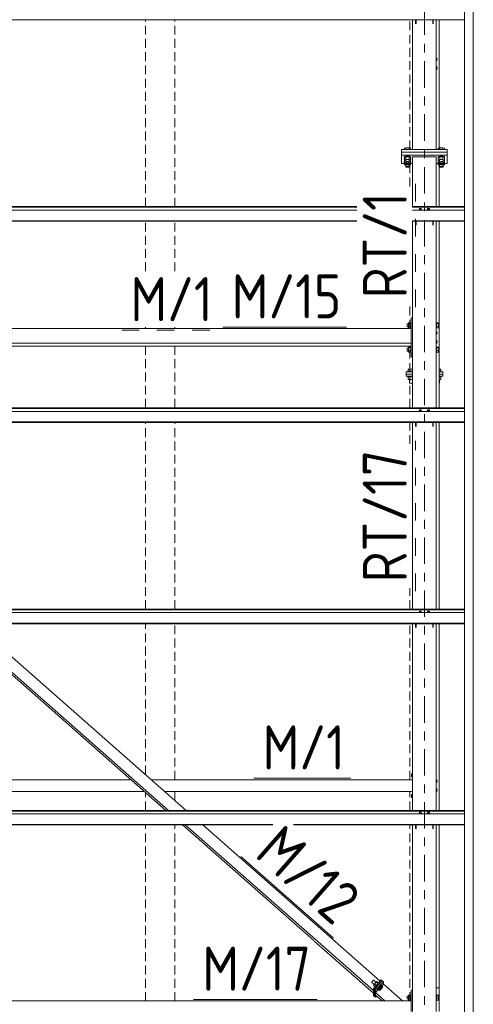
# Model space of a CAD drawing. Header units: millimetres. Extents: x -76 to 1111, y -178 to 661.
# Tile 85 of 91: x 619 to 650, y 452 to 519. Entities that reach past the tile are written whole.
import ezdxf

# ---------------------------------------------------------------- set-up
doc = ezdxf.new("R2010")
doc.units = ezdxf.units.MM
doc.header["$LTSCALE"] = 0.6
for name, pattern in [('VERDECKT2', [1.5, 1, -0.5]), ('XKITLINE00', [0]), ('XKITLINE02', [4, 2, -2]), ('XKITLINE03', [6, 3, -1, 1, -1])]:
    doc.linetypes.add(name, pattern=pattern)
for name, color, linetype, lineweight in [('Bolt', 7, 'Continuous', 0), ('Part', 2, 'Continuous', 0), ('PartMark', 3, 'Continuous', 0), ('S-GRID', 1, 'Continuous', 0)]:
    doc.layers.add(name, color=color, linetype=linetype, lineweight=lineweight)
doc.styles.add('ISOCPEUR', font='ISOCPEUR.TTF')

msp = doc.modelspace()

# ---------------------------------------------------------------- linework, layer by layer
at = {"layer": 'Bolt', "color": 3, "linetype": 'XKITLINE00', "lineweight": 0}
for p, q in [((647.268, 516.53), (647.263, 516.53)), ((647.323, 516.435), (647.268, 516.53)), ((647.263, 516.34), (647.268, 516.34)), ((647.268, 515.93), (647.263, 515.93)), ((647.268, 516.34), (647.323, 516.435)), ((647.323, 515.835), (647.268, 515.93)), ((647.263, 515.74), (647.268, 515.74)), ((647.268, 515.74), (647.323, 515.835)), ((645.123, 509.827), (645.093, 509.804)), ((645.209, 510.419), (645.105, 510.381)), ((645.105, 510.31), (645.105, 510.381)), ((645.203, 509.844), (645.123, 509.827)), ((645.313, 509.85), (645.203, 509.844)), ((645.209, 510.31), (645.209, 510.419)), ((645.417, 510.419), (645.209, 510.419)), ((645.423, 509.844), (645.313, 509.85)), ((645.417, 510.31), (645.417, 510.419)), ((645.521, 510.381), (645.417, 510.419)), ((645.504, 509.827), (645.423, 509.844)), ((645.533, 509.804), (645.504, 509.827)), ((645.521, 510.31), (645.521, 510.381)), ((647.423, 509.827), (647.393, 509.804)), ((647.509, 510.419), (647.405, 510.381)), ((647.405, 510.31), (647.405, 510.381)), ((647.503, 509.844), (647.423, 509.827)), ((647.613, 509.85), (647.503, 509.844)), ((647.509, 510.31), (647.509, 510.419)), ((647.717, 510.419), (647.509, 510.419)), ((647.723, 509.844), (647.613, 509.85)), ((647.717, 510.31), (647.717, 510.419)), ((647.821, 510.381), (647.717, 510.419)), ((647.804, 509.827), (647.723, 509.844)), ((647.833, 509.804), (647.804, 509.827)), ((647.821, 510.31), (647.821, 510.381)), ((645.093, 509.765), (645.093, 509.804)), ((645.093, 509.765), (645.123, 509.788)), ((645.105, 509.756), (645.093, 509.765)), ((645.093, 509.638), (645.105, 509.647)), ((645.093, 509.599), (645.093, 509.638)), ((645.093, 509.599), (645.105, 509.608)), ((645.105, 509.589), (645.093, 509.599)), ((645.093, 509.471), (645.105, 509.481)), ((645.093, 509.432), (645.093, 509.471)), ((645.093, 509.432), (645.105, 509.442)), ((645.105, 509.423), (645.093, 509.432)), ((645.209, 509.802), (645.105, 509.765)), ((645.105, 509.765), (645.105, 509.247)), ((645.105, 509.579), (645.209, 509.617)), ((645.105, 509.579), (645.193, 509.548)), ((645.105, 509.413), (645.2, 509.447)), ((645.105, 509.413), (645.193, 509.381)), ((645.105, 509.247), (645.2, 509.281)), ((645.105, 509.247), (645.193, 509.215)), ((645.123, 509.788), (645.203, 509.805)), ((645.193, 509.452), (645.193, 509.579)), ((645.193, 509.452), (645.209, 509.464)), ((645.209, 509.439), (645.193, 509.452)), ((645.193, 509.286), (645.193, 509.413)), ((645.193, 509.286), (645.209, 509.298)), ((645.209, 509.273), (645.193, 509.286)), ((645.193, 509.119), (645.193, 509.247)), ((645.203, 509.805), (645.313, 509.811)), ((645.209, 509.617), (645.209, 509.802)), ((645.417, 509.802), (645.209, 509.802)), ((645.209, 509.617), (645.417, 509.617)), ((645.209, 509.464), (645.253, 509.474)), ((645.253, 509.43), (645.209, 509.439)), ((645.209, 509.298), (645.253, 509.307)), ((645.253, 509.264), (645.209, 509.273)), ((645.253, 509.474), (645.313, 509.477)), ((645.313, 509.427), (645.253, 509.43)), ((645.253, 509.307), (645.313, 509.311)), ((645.313, 509.261), (645.253, 509.264)), ((645.253, 509.141), (645.313, 509.144)), ((645.313, 509.811), (645.423, 509.805)), ((645.313, 509.477), (645.373, 509.474)), ((645.373, 509.43), (645.313, 509.427)), ((645.313, 509.311), (645.373, 509.307)), ((645.373, 509.264), (645.313, 509.261)), ((645.313, 509.144), (645.373, 509.141)), ((645.373, 509.474), (645.417, 509.464)), ((645.417, 509.439), (645.373, 509.43)), ((645.373, 509.307), (645.417, 509.298)), ((645.417, 509.273), (645.373, 509.264)), ((645.417, 509.617), (645.417, 509.802)), ((645.521, 509.765), (645.417, 509.802)), ((645.521, 509.579), (645.417, 509.617)), ((645.417, 509.464), (645.433, 509.452)), ((645.433, 509.452), (645.417, 509.439)), ((645.417, 509.298), (645.433, 509.286)), ((645.433, 509.286), (645.417, 509.273)), ((645.423, 509.805), (645.504, 509.788)), ((645.521, 509.413), (645.427, 509.447)), ((645.521, 509.247), (645.427, 509.281)), ((645.433, 509.452), (645.433, 509.579)), ((645.433, 509.548), (645.521, 509.579)), ((645.433, 509.286), (645.433, 509.413)), ((645.433, 509.381), (645.521, 509.413)), ((645.433, 509.119), (645.433, 509.247)), ((645.433, 509.215), (645.521, 509.247)), ((645.504, 509.788), (645.533, 509.765)), ((645.533, 509.765), (645.521, 509.756)), ((645.521, 509.579), (645.521, 509.765)), ((645.521, 509.647), (645.533, 509.638)), ((645.521, 509.608), (645.533, 509.599)), ((645.533, 509.599), (645.521, 509.589)), ((645.521, 509.579), (645.521, 509.247)), ((645.521, 509.481), (645.533, 509.471)), ((645.521, 509.442), (645.533, 509.432)), ((645.533, 509.432), (645.521, 509.423)), ((645.533, 509.765), (645.533, 509.804)), ((645.533, 509.599), (645.533, 509.638)), ((645.533, 509.432), (645.533, 509.471)), ((647.393, 509.765), (647.393, 509.804)), ((647.393, 509.765), (647.423, 509.788)), ((647.405, 509.756), (647.393, 509.765)), ((647.393, 509.638), (647.405, 509.647)), ((647.393, 509.599), (647.393, 509.638)), ((647.393, 509.599), (647.405, 509.608)), ((647.405, 509.589), (647.393, 509.599)), ((647.393, 509.471), (647.405, 509.481)), ((647.393, 509.432), (647.393, 509.471)), ((647.393, 509.432), (647.405, 509.442)), ((647.405, 509.423), (647.393, 509.432)), ((647.509, 509.802), (647.405, 509.765)), ((647.405, 509.579), (647.405, 509.765)), ((647.405, 509.579), (647.509, 509.617)), ((647.405, 509.579), (647.493, 509.548)), ((647.405, 509.579), (647.405, 509.247)), ((647.405, 509.413), (647.5, 509.447)), ((647.405, 509.413), (647.493, 509.381)), ((647.405, 509.247), (647.5, 509.281)), ((647.405, 509.247), (647.493, 509.215)), ((647.423, 509.788), (647.503, 509.805)), ((647.493, 509.452), (647.493, 509.579)), ((647.493, 509.452), (647.509, 509.464)), ((647.509, 509.439), (647.493, 509.452)), ((647.493, 509.286), (647.493, 509.413)), ((647.493, 509.286), (647.509, 509.298)), ((647.509, 509.273), (647.493, 509.286)), ((647.493, 509.119), (647.493, 509.247)), ((647.503, 509.805), (647.613, 509.811)), ((647.509, 509.617), (647.509, 509.802)), ((647.717, 509.802), (647.509, 509.802)), ((647.509, 509.617), (647.717, 509.617)), ((647.509, 509.464), (647.553, 509.474)), ((647.553, 509.43), (647.509, 509.439)), ((647.509, 509.298), (647.553, 509.307)), ((647.553, 509.264), (647.509, 509.273)), ((647.553, 509.474), (647.613, 509.477)), ((647.613, 509.427), (647.553, 509.43)), ((647.553, 509.307), (647.613, 509.311)), ((647.613, 509.261), (647.553, 509.264)), ((647.553, 509.141), (647.613, 509.144)), ((647.613, 509.811), (647.723, 509.805)), ((647.613, 509.477), (647.673, 509.474)), ((647.673, 509.43), (647.613, 509.427)), ((647.613, 509.311), (647.673, 509.307)), ((647.673, 509.264), (647.613, 509.261)), ((647.613, 509.144), (647.673, 509.141)), ((647.673, 509.474), (647.717, 509.464)), ((647.717, 509.439), (647.673, 509.43)), ((647.673, 509.307), (647.717, 509.298)), ((647.717, 509.273), (647.673, 509.264)), ((647.717, 509.617), (647.717, 509.802)), ((647.821, 509.765), (647.717, 509.802)), ((647.821, 509.579), (647.717, 509.617)), ((647.717, 509.464), (647.733, 509.452)), ((647.733, 509.452), (647.717, 509.439)), ((647.717, 509.298), (647.733, 509.286)), ((647.733, 509.286), (647.717, 509.273)), ((647.723, 509.805), (647.804, 509.788)), ((647.821, 509.413), (647.727, 509.447)), ((647.821, 509.247), (647.727, 509.281)), ((647.733, 509.452), (647.733, 509.579)), ((647.733, 509.548), (647.821, 509.579)), ((647.733, 509.286), (647.733, 509.413)), ((647.733, 509.381), (647.821, 509.413)), ((647.733, 509.119), (647.733, 509.247)), ((647.733, 509.215), (647.821, 509.247)), ((647.804, 509.788), (647.833, 509.765)), ((647.833, 509.765), (647.821, 509.756)), ((647.821, 509.579), (647.821, 509.765)), ((647.821, 509.647), (647.833, 509.638)), ((647.821, 509.608), (647.833, 509.599)), ((647.833, 509.599), (647.821, 509.589)), ((647.821, 509.413), (647.821, 509.579)), ((647.821, 509.481), (647.833, 509.471)), ((647.821, 509.442), (647.833, 509.432)), ((647.833, 509.432), (647.821, 509.423)), ((647.821, 509.247), (647.821, 509.413)), ((647.833, 509.765), (647.833, 509.804)), ((647.833, 509.599), (647.833, 509.638)), ((647.833, 509.432), (647.833, 509.471)), ((645.193, 509.119), (645.209, 509.132)), ((645.209, 509.107), (645.193, 509.119)), ((645.209, 509.132), (645.253, 509.141)), ((645.253, 509.098), (645.209, 509.107)), ((645.313, 509.094), (645.253, 509.098)), ((645.373, 509.098), (645.313, 509.094)), ((645.373, 509.141), (645.417, 509.132)), ((645.417, 509.107), (645.373, 509.098)), ((645.417, 509.132), (645.433, 509.119)), ((645.433, 509.119), (645.417, 509.107)), ((647.493, 509.119), (647.509, 509.132)), ((647.509, 509.107), (647.493, 509.119)), ((647.509, 509.132), (647.553, 509.141)), ((647.553, 509.098), (647.509, 509.107)), ((647.613, 509.094), (647.553, 509.098)), ((647.673, 509.098), (647.613, 509.094)), ((647.673, 509.141), (647.717, 509.132)), ((647.717, 509.107), (647.673, 509.098)), ((647.717, 509.132), (647.733, 509.119)), ((647.733, 509.119), (647.717, 509.107)), ((646.133, 506.215), (646.079, 506.195)), ((646.079, 506.195), (646.079, 506.176)), ((646.136, 506.279), (646.128, 506.273)), ((646.128, 506.213), (646.128, 506.273)), ((646.243, 506.215), (646.133, 506.215)), ((646.133, 506.215), (646.133, 506.176)), ((646.158, 506.284), (646.136, 506.279)), ((646.188, 506.285), (646.158, 506.284)), ((646.218, 506.284), (646.188, 506.285)), ((646.24, 506.279), (646.218, 506.284)), ((646.248, 506.273), (646.24, 506.279)), ((646.298, 506.195), (646.243, 506.215)), ((646.243, 506.215), (646.243, 506.176)), ((646.248, 506.213), (646.248, 506.273)), ((646.298, 506.176), (646.298, 506.195)), ((646.683, 506.215), (646.629, 506.195)), ((646.629, 506.195), (646.629, 506.176)), ((646.686, 506.279), (646.678, 506.273)), ((646.678, 506.213), (646.678, 506.273)), ((646.793, 506.215), (646.683, 506.215)), ((646.683, 506.215), (646.683, 506.176)), ((646.708, 506.284), (646.686, 506.279)), ((646.738, 506.285), (646.708, 506.284)), ((646.768, 506.284), (646.738, 506.285)), ((646.79, 506.279), (646.768, 506.284)), ((646.798, 506.273), (646.79, 506.279)), ((646.848, 506.195), (646.793, 506.215)), ((646.793, 506.215), (646.793, 506.176)), ((646.798, 506.213), (646.798, 506.273)), ((646.848, 506.176), (646.848, 506.195)), ((645.293, 498.44), (645.293, 498.437)), ((645.293, 498.44), (645.374, 498.44)), ((645.293, 498.437), (645.293, 498.244)), ((645.374, 498.511), (645.374, 498.172)), ((645.374, 498.511), (645.534, 498.511)), ((645.374, 498.458), (645.534, 498.458)), ((645.534, 498.523), (645.534, 498.518)), ((645.534, 498.523), (645.564, 498.523)), ((645.534, 498.518), (645.534, 498.161)), ((647.263, 498.523), (647.293, 498.523)), ((647.293, 498.523), (647.293, 498.161)), ((647.293, 498.511), (647.418, 498.511)), ((647.293, 498.458), (647.418, 498.458)), ((647.418, 498.511), (647.418, 498.172)), ((645.293, 498.244), (645.374, 498.244)), ((645.374, 498.288), (645.534, 498.288)), ((645.374, 498.172), (645.534, 498.172)), ((645.534, 498.161), (645.564, 498.161)), ((647.263, 498.161), (647.293, 498.161)), ((647.268, 497.91), (647.263, 497.91)), ((647.323, 497.815), (647.268, 497.91)), ((647.268, 497.72), (647.323, 497.815)), ((647.293, 498.288), (647.418, 498.288)), ((647.293, 498.172), (647.418, 498.172)), ((647.263, 497.72), (647.268, 497.72)), ((647.268, 497.31), (647.263, 497.31)), ((647.263, 497.12), (647.268, 497.12)), ((647.323, 497.215), (647.268, 497.31)), ((647.268, 497.12), (647.323, 497.215)), ((645.293, 496.777), (645.293, 496.774)), ((645.293, 496.777), (645.374, 496.777)), ((645.293, 496.774), (645.293, 496.581)), ((645.293, 496.581), (645.374, 496.581)), ((645.374, 496.848), (645.374, 496.51)), ((645.374, 496.848), (645.534, 496.848)), ((645.374, 496.795), (645.534, 496.795)), ((645.374, 496.625), (645.534, 496.625)), ((645.374, 496.51), (645.534, 496.51)), ((645.534, 496.86), (645.534, 496.855)), ((645.534, 496.86), (645.564, 496.86)), ((645.534, 496.855), (645.534, 496.498)), ((645.534, 496.498), (645.564, 496.498)), ((647.263, 496.86), (647.293, 496.86)), ((647.263, 496.498), (647.293, 496.498)), ((647.293, 496.86), (647.293, 496.498)), ((647.293, 496.848), (647.418, 496.848)), ((647.293, 496.795), (647.418, 496.795)), ((647.293, 496.625), (647.418, 496.625)), ((647.293, 496.51), (647.418, 496.51)), ((647.418, 496.848), (647.418, 496.51)), ((645.663, 495.211), (645.343, 495.211)), ((645.343, 495.171), (645.343, 495.211)), ((645.355, 495.211), (645.355, 495.361)), ((645.355, 495.361), (645.663, 495.361)), ((645.459, 495.211), (645.459, 495.361)), ((647.571, 495.361), (647.464, 495.361)), ((647.583, 495.211), (647.464, 495.211)), ((647.467, 495.211), (647.467, 495.361)), ((647.571, 495.211), (647.571, 495.361)), ((647.583, 495.171), (647.583, 495.211)), ((645.343, 494.831), (645.343, 494.871)), ((645.663, 494.831), (645.343, 494.831)), ((645.355, 494.641), (645.355, 494.831)), ((645.663, 494.641), (645.355, 494.641)), ((645.443, 494.411), (645.443, 494.641)), ((645.663, 494.411), (645.443, 494.411)), ((645.459, 494.641), (645.459, 494.831)), ((647.464, 494.831), (647.473, 494.831)), ((647.464, 494.641), (647.571, 494.641)), ((647.464, 494.411), (647.467, 494.411)), ((647.467, 494.641), (647.467, 494.831)), ((647.467, 494.411), (647.483, 494.411)), ((647.473, 494.831), (647.583, 494.831)), ((647.483, 494.411), (647.483, 494.641)), ((647.571, 494.641), (647.571, 494.831)), ((647.583, 494.831), (647.583, 494.871)), ((646.133, 492.52), (646.079, 492.501)), ((646.079, 492.501), (646.079, 492.482)), ((646.136, 492.585), (646.128, 492.579)), ((646.128, 492.519), (646.128, 492.579)), ((646.243, 492.52), (646.133, 492.52)), ((646.133, 492.52), (646.133, 492.482)), ((646.158, 492.59), (646.136, 492.585)), ((646.188, 492.591), (646.158, 492.59)), ((646.218, 492.59), (646.188, 492.591)), ((646.24, 492.585), (646.218, 492.59)), ((646.248, 492.579), (646.24, 492.585)), ((646.298, 492.501), (646.243, 492.52)), ((646.243, 492.52), (646.243, 492.482)), ((646.248, 492.519), (646.248, 492.579)), ((646.298, 492.482), (646.298, 492.501)), ((646.683, 492.52), (646.629, 492.501)), ((646.629, 492.501), (646.629, 492.482)), ((646.686, 492.585), (646.678, 492.579)), ((646.678, 492.519), (646.678, 492.579)), ((646.793, 492.52), (646.683, 492.52)), ((646.683, 492.52), (646.683, 492.482)), ((646.708, 492.59), (646.686, 492.585)), ((646.738, 492.591), (646.708, 492.59)), ((646.768, 492.59), (646.738, 492.591)), ((646.79, 492.585), (646.768, 492.59)), ((646.798, 492.579), (646.79, 492.585)), ((646.848, 492.501), (646.793, 492.52)), ((646.793, 492.52), (646.793, 492.482)), ((646.798, 492.519), (646.798, 492.579)), ((646.848, 492.482), (646.848, 492.501)), ((646.133, 478.826), (646.079, 478.807)), ((646.079, 478.807), (646.079, 478.788)), ((646.136, 478.891), (646.128, 478.885)), ((646.128, 478.824), (646.128, 478.885)), ((646.243, 478.826), (646.133, 478.826)), ((646.133, 478.826), (646.133, 478.788)), ((646.158, 478.896), (646.136, 478.891)), ((646.188, 478.897), (646.158, 478.896)), ((646.218, 478.896), (646.188, 478.897)), ((646.24, 478.891), (646.218, 478.896)), ((646.248, 478.885), (646.24, 478.891)), ((646.298, 478.807), (646.243, 478.826)), ((646.243, 478.826), (646.243, 478.788)), ((646.248, 478.824), (646.248, 478.885)), ((646.298, 478.788), (646.298, 478.807)), ((646.683, 478.826), (646.629, 478.807)), ((646.629, 478.807), (646.629, 478.788)), ((646.686, 478.891), (646.678, 478.885)), ((646.678, 478.824), (646.678, 478.885)), ((646.793, 478.826), (646.683, 478.826)), ((646.683, 478.826), (646.683, 478.788)), ((646.708, 478.896), (646.686, 478.891)), ((646.738, 478.897), (646.708, 478.896)), ((646.768, 478.896), (646.738, 478.897)), ((646.79, 478.891), (646.768, 478.896)), ((646.798, 478.885), (646.79, 478.891)), ((646.848, 478.807), (646.793, 478.826)), ((646.793, 478.826), (646.793, 478.788)), ((646.798, 478.824), (646.798, 478.885)), ((646.848, 478.788), (646.848, 478.807)), ((645.593, 467.818), (645.593, 467.618)), ((645.593, 467.818), (645.663, 467.818)), ((645.593, 467.618), (645.663, 467.618)), ((647.268, 467.41), (647.263, 467.41)), ((647.263, 467.22), (647.268, 467.22)), ((647.323, 467.315), (647.268, 467.41)), ((647.268, 467.22), (647.323, 467.315)), ((645.593, 466.418), (645.593, 466.218)), ((645.593, 466.418), (645.663, 466.418)), ((647.268, 466.81), (647.263, 466.81)), ((647.263, 466.62), (647.268, 466.62)), ((647.323, 466.715), (647.268, 466.81)), ((647.268, 466.62), (647.323, 466.715)), ((645.593, 466.218), (645.663, 466.218)), ((646.133, 465.132), (646.079, 465.112)), ((646.079, 465.112), (646.079, 465.094)), ((646.136, 465.197), (646.128, 465.191)), ((646.128, 465.13), (646.128, 465.191)), ((646.243, 465.132), (646.133, 465.132)), ((646.133, 465.132), (646.133, 465.094)), ((646.158, 465.202), (646.136, 465.197)), ((646.188, 465.203), (646.158, 465.202)), ((646.218, 465.202), (646.188, 465.203)), ((646.24, 465.197), (646.218, 465.202)), ((646.248, 465.191), (646.24, 465.197)), ((646.298, 465.112), (646.243, 465.132)), ((646.243, 465.132), (646.243, 465.094)), ((646.248, 465.13), (646.248, 465.191)), ((646.298, 465.094), (646.298, 465.112)), ((646.683, 465.132), (646.629, 465.112)), ((646.629, 465.112), (646.629, 465.094)), ((646.686, 465.197), (646.678, 465.191)), ((646.678, 465.13), (646.678, 465.191)), ((646.793, 465.132), (646.683, 465.132)), ((646.683, 465.132), (646.683, 465.094)), ((646.708, 465.202), (646.686, 465.197)), ((646.738, 465.203), (646.708, 465.202)), ((646.768, 465.202), (646.738, 465.203)), ((646.79, 465.197), (646.768, 465.202)), ((646.798, 465.191), (646.79, 465.197)), ((646.848, 465.112), (646.793, 465.132)), ((646.793, 465.132), (646.793, 465.094)), ((646.798, 465.13), (646.798, 465.191)), ((646.848, 465.094), (646.848, 465.112)), ((642.882, 453.653), (642.873, 453.633)), ((642.873, 453.633), (643.034, 453.492)), ((642.907, 453.688), (642.882, 453.653)), ((642.94, 453.727), (642.907, 453.688)), ((642.974, 453.76), (642.94, 453.727)), ((642.998, 453.779), (642.974, 453.76)), ((643.007, 453.779), (642.998, 453.779)), ((643.007, 453.779), (643.162, 453.642)), ((643.169, 453.65), (643.053, 453.524)), ((643.227, 453.681), (643.169, 453.65)), ((643.169, 453.65), (643.284, 453.549)), ((643.227, 453.681), (643.326, 453.594)), ((643.053, 453.524), (642.995, 453.43)), ((642.995, 453.43), (643.094, 453.342)), ((643.053, 453.524), (643.168, 453.423)), ((643.294, 453.203), (643.277, 453.166)), ((643.277, 453.166), (643.3, 453.146)), ((643.339, 453.266), (643.294, 453.203)), ((643.3, 453.146), (643.316, 453.183)), ((643.316, 453.145), (643.3, 453.146)), ((643.365, 453.249), (643.308, 453.155)), ((643.308, 453.155), (643.4, 453.073)), ((643.316, 453.183), (643.362, 453.247)), ((643.318, 453.146), (643.316, 453.145)), ((643.401, 453.339), (643.339, 453.266)), ((643.362, 453.247), (643.423, 453.319)), ((643.481, 453.375), (643.365, 453.249)), ((643.365, 453.249), (643.458, 453.167)), ((643.4, 453.073), (643.458, 453.167)), ((643.458, 453.105), (643.4, 453.073)), ((643.463, 453.401), (643.401, 453.339)), ((643.423, 453.319), (643.485, 453.381)), ((643.458, 453.167), (643.574, 453.293)), ((643.574, 453.231), (643.458, 453.105)), ((643.508, 453.436), (643.463, 453.401)), ((643.539, 453.407), (643.481, 453.375)), ((643.481, 453.375), (643.574, 453.293)), ((643.485, 453.381), (643.531, 453.416)), ((643.525, 453.435), (643.508, 453.436)), ((643.525, 453.435), (643.547, 453.415)), ((643.531, 453.416), (643.547, 453.415)), ((643.539, 453.407), (643.632, 453.325)), ((643.542, 453.404), (643.547, 453.415)), ((643.632, 453.325), (643.574, 453.231)), ((643.574, 453.293), (643.632, 453.325)), ((645.293, 452.697), (645.293, 452.695)), ((645.293, 452.697), (645.374, 452.697)), ((645.293, 452.695), (645.293, 452.502)), ((645.293, 452.502), (645.374, 452.502)), ((645.374, 452.769), (645.374, 452.43)), ((645.374, 452.769), (645.534, 452.769)), ((645.374, 452.715), (645.534, 452.715)), ((645.374, 452.546), (645.534, 452.546)), ((645.374, 452.43), (645.534, 452.43)), ((645.534, 452.78), (645.534, 452.775)), ((645.534, 452.78), (645.564, 452.78)), ((645.534, 452.775), (645.534, 452.418)), ((645.534, 452.418), (645.564, 452.418)), ((647.263, 452.78), (647.293, 452.78)), ((647.263, 452.418), (647.293, 452.418)), ((647.293, 452.78), (647.293, 452.418)), ((647.293, 452.769), (647.418, 452.769)), ((647.293, 452.715), (647.418, 452.715)), ((647.293, 452.546), (647.418, 452.546)), ((647.293, 452.43), (647.418, 452.43)), ((647.418, 452.769), (647.418, 452.43))]:
    msp.add_line(p, q, dxfattribs=at)
for centre, radius, start, end in [((647.213, 516.435), 0.12, 295.1247, 64.8753), ((647.213, 516.435), 0.06, 327.40295, 32.59705), ((647.213, 515.835), 0.12, 295.1247, 64.8753), ((647.213, 515.835), 0.06, 327.40295, 32.59705), ((647.213, 497.815), 0.12, 295.1247, 64.8753), ((647.213, 497.815), 0.06, 327.40295, 32.59705), ((647.213, 497.215), 0.12, 295.1247, 64.8753), ((647.213, 497.215), 0.06, 327.40295, 32.59705), ((647.213, 467.315), 0.12, 295.1247, 64.8753), ((647.213, 467.315), 0.06, 327.40295, 32.59705), ((647.213, 466.715), 0.12, 295.1247, 64.8753), ((647.213, 466.715), 0.06, 327.40295, 32.59705)]:
    msp.add_arc(centre, radius, start, end, dxfattribs=at)
at = {"layer": 'Part', "color": 2, "linetype": 'XKITLINE00', "lineweight": 0}
for p, q in [((649.193, 395.115), (649.193, 598.251)), ((649.793, 395.117), (649.793, 598.251)), ((585.463, 519.116), (649.193, 519.116)), ((645.663, 510.31), (645.663, 519.116)), ((645.863, 518.848), (645.863, 519.116)), ((645.893, 518.848), (645.893, 519.116)), ((647.033, 518.848), (647.033, 519.116)), ((647.063, 518.848), (647.063, 519.116)), ((647.263, 510.31), (647.263, 519.116)), ((647.464, 510.31), (647.464, 519.116)), ((648.013, 510.31), (644.913, 510.31)), ((644.913, 510.31), (644.913, 510.114)), ((648.013, 510.114), (644.913, 510.114)), ((644.913, 510.114), (644.913, 509.355)), ((644.913, 510.114), (648.013, 510.114)), ((644.913, 509.918), (648.013, 509.918)), ((648.013, 510.114), (648.013, 510.31)), ((648.013, 509.355), (648.013, 510.114)), ((644.913, 509.355), (645.663, 509.355)), ((645.663, 506.418), (645.663, 509.804)), ((647.263, 509.804), (645.663, 509.804)), ((647.263, 506.418), (647.263, 509.804)), ((647.263, 509.355), (648.013, 509.355)), ((647.464, 506.418), (647.464, 509.355)), ((590.663, 506.418), (641.863, 506.418)), ((590.663, 506.398), (641.863, 506.398)), ((590.663, 506.371), (641.863, 506.371)), ((590.663, 506.176), (641.863, 506.176)), ((645.663, 506.418), (649.193, 506.418)), ((645.663, 506.398), (649.193, 506.398)), ((645.663, 506.371), (649.193, 506.371)), ((645.663, 506.176), (649.193, 506.176)), ((590.663, 505.453), (641.863, 505.453)), ((590.663, 505.421), (641.863, 505.421)), ((645.663, 505.453), (649.193, 505.453)), ((645.663, 505.421), (649.193, 505.421)), ((645.663, 499.771), (645.663, 505.421)), ((645.863, 505.154), (645.863, 505.421)), ((645.893, 505.154), (645.893, 505.421)), ((647.033, 505.154), (647.033, 505.421)), ((647.063, 505.154), (647.063, 505.421)), ((647.263, 492.724), (647.263, 505.421)), ((647.464, 492.724), (647.464, 505.421)), ((645.663, 492.724), (645.663, 499.771)), ((645.564, 498.111), (645.564, 498.837)), ((645.564, 498.837), (645.663, 498.837)), ((645.564, 498.111), (592.463, 498.111)), ((645.564, 497.133), (645.564, 498.111)), ((592.463, 497.133), (645.564, 497.133)), ((645.564, 497.133), (645.564, 496.184)), ((594.33, 496.925), (645.564, 496.925)), ((645.564, 496.392), (645.663, 496.392)), ((645.564, 496.184), (645.663, 496.184)), ((645.213, 495.171), (645.663, 495.171)), ((645.213, 495.171), (645.213, 495.021)), ((647.464, 495.171), (647.713, 495.171)), ((647.713, 495.021), (647.713, 495.171)), ((645.213, 495.021), (645.663, 495.021)), ((645.213, 495.021), (645.663, 495.021)), ((645.213, 495.021), (645.213, 494.871)), ((645.213, 494.871), (645.663, 494.871)), ((647.464, 495.021), (647.713, 495.021)), ((647.464, 495.021), (647.713, 495.021)), ((647.464, 494.871), (647.713, 494.871)), ((647.713, 494.871), (647.713, 495.021)), ((585.463, 492.724), (649.193, 492.724)), ((585.463, 492.704), (649.193, 492.704)), ((585.463, 492.677), (649.193, 492.677)), ((585.463, 492.482), (649.193, 492.482)), ((585.463, 491.759), (649.193, 491.759)), ((585.463, 491.727), (649.193, 491.727)), ((645.663, 480.447), (645.663, 491.727)), ((645.863, 491.46), (645.863, 491.727)), ((645.893, 491.46), (645.893, 491.727)), ((647.033, 491.46), (647.033, 491.727)), ((647.063, 491.46), (647.063, 491.727)), ((647.263, 479.03), (647.263, 491.727)), ((647.464, 479.03), (647.464, 491.727)), ((645.663, 479.03), (645.663, 480.447)), ((585.463, 479.03), (649.193, 479.03)), ((585.463, 479.01), (649.193, 479.01)), ((585.463, 478.983), (649.193, 478.983)), ((585.463, 478.788), (649.193, 478.788)), ((585.463, 478.064), (649.193, 478.064)), ((585.463, 478.033), (649.193, 478.033)), ((614.418, 478.033), (628.851, 465.336)), ((614.607, 478.033), (629.04, 465.336)), ((615.803, 478.033), (630.236, 465.336)), ((645.663, 465.336), (645.663, 478.033)), ((645.863, 477.766), (645.863, 478.033)), ((645.893, 477.766), (645.893, 478.033)), ((647.033, 477.766), (647.033, 478.033)), ((647.063, 477.766), (647.063, 478.033)), ((647.263, 465.336), (647.263, 478.033)), ((647.464, 465.336), (647.464, 478.033)), ((596.535, 467.418), (626.484, 467.418)), ((627.869, 467.418), (645.663, 467.418)), ((596.535, 466.618), (627.393, 466.618)), ((628.779, 466.618), (645.663, 466.618)), ((585.463, 465.336), (649.193, 465.336)), ((585.463, 465.316), (649.193, 465.316)), ((585.463, 465.289), (649.193, 465.289)), ((585.463, 465.094), (649.193, 465.094)), ((585.463, 464.37), (636.145, 464.37)), ((585.463, 464.339), (636.117, 464.339)), ((629.984, 464.339), (638.93, 456.469)), ((630.173, 464.339), (642.985, 453.068)), ((631.369, 464.339), (643.441, 453.719)), ((637.541, 464.37), (649.193, 464.37)), ((637.576, 464.339), (649.193, 464.339)), ((645.663, 451.641), (645.663, 464.339)), ((645.863, 464.072), (645.863, 464.339)), ((645.893, 464.072), (645.893, 464.339)), ((647.033, 464.072), (647.033, 464.339)), ((647.063, 464.072), (647.063, 464.339)), ((647.263, 451.641), (647.263, 464.339)), ((647.464, 453.251), (647.464, 464.339)), ((638.964, 456.439), (642.985, 452.901)), ((643.52, 453.805), (642.985, 453.223)), ((643.059, 453.158), (643.594, 453.74)), ((643.594, 453.74), (643.059, 453.158)), ((643.134, 453.093), (643.669, 453.674)), ((643.594, 453.74), (643.52, 453.805)), ((643.669, 453.674), (643.594, 453.74)), ((643.669, 453.519), (643.669, 453.674)), ((642.985, 453.223), (643.059, 453.158)), ((642.985, 452.745), (642.985, 453.223)), ((642.985, 452.901), (642.985, 453.068)), ((643.059, 453.158), (643.059, 452.68)), ((643.059, 453.158), (643.134, 453.093)), ((643.059, 452.68), (643.059, 453.158)), ((643.134, 452.937), (643.669, 453.519)), ((643.134, 453.093), (643.134, 452.614)), ((643.134, 452.77), (643.134, 452.937)), ((643.134, 452.937), (643.779, 452.369)), ((643.669, 453.519), (644.975, 452.369)), ((645.564, 452.369), (645.564, 453.095)), ((645.564, 453.095), (645.663, 453.095)), ((647.263, 453.251), (647.464, 453.251)), ((647.464, 451.641), (647.464, 453.251)), ((645.564, 452.369), (596.535, 452.369)), ((643.059, 452.68), (642.985, 452.745)), ((643.059, 452.68), (643.134, 452.614)), ((643.134, 452.77), (643.59, 452.369)), ((643.134, 452.614), (643.213, 452.701)), ((645.564, 451.641), (645.564, 452.369))]:
    msp.add_line(p, q, dxfattribs=at)
at = {"layer": 'Part', "color": 4, "linetype": 'VERDECKT2', "lineweight": 0}
for p, q in [((627.463, 506.418), (627.463, 519.116)), ((629.463, 506.418), (629.463, 519.116)), ((645.463, 510.31), (645.463, 519.116)), ((645.463, 507.79), (645.463, 509.355)), ((627.463, 502.018), (627.463, 505.421)), ((629.463, 502.018), (629.463, 505.421)), ((645.463, 498.111), (645.463, 499.771)), ((627.463, 498.111), (627.463, 498.218)), ((629.463, 498.111), (629.463, 498.218)), ((627.463, 492.724), (627.463, 496.925)), ((629.463, 492.724), (629.463, 496.925)), ((645.463, 495.171), (645.463, 496.925)), ((645.463, 492.724), (645.463, 494.871)), ((627.463, 479.03), (627.463, 491.727)), ((629.463, 479.03), (629.463, 491.727)), ((645.463, 490.271), (645.463, 491.727)), ((645.463, 479.03), (645.463, 480.447)), ((627.463, 467.776), (627.463, 478.033)), ((629.463, 467.418), (629.463, 478.033)), ((645.463, 467.418), (645.463, 478.033)), ((627.463, 465.336), (627.463, 466.557)), ((629.463, 466.016), (629.463, 466.618)), ((645.463, 465.336), (645.463, 466.618)), ((627.463, 452.369), (627.463, 464.339)), ((629.463, 452.369), (629.463, 464.339)), ((645.463, 452.369), (645.463, 464.339))]:
    msp.add_line(p, q, dxfattribs=at)
at = {"layer": 'PartMark', "color": 1, "linetype": 'XKITLINE02', "lineweight": 0}
for p, q in [((645.863, 499.571), (645.863, 507.99)), ((625.849, 498.018), (632.463, 498.018)), ((645.863, 480.247), (645.863, 490.471))]:
    msp.add_line(p, q, dxfattribs=at)
at = {"layer": 'PartMark', "color": 1, "linetype": 'XKITLINE00', "lineweight": 0}
for p, q in [((632.746, 498.211), (641.164, 498.211)), ((634.849, 467.518), (641.463, 467.518)), ((633.962, 462.192), (640.282, 456.631)), ((630.745, 452.469), (639.164, 452.469))]:
    msp.add_line(p, q, dxfattribs=at)
at = {"layer": 'S-GRID', "color": 1, "linetype": 'XKITLINE03', "lineweight": 0}
msp.add_line((646.463, 449.699), (646.463, 585.11), dxfattribs=at)

# ---------------------------------------------------------------- texts
at = {"layer": 'PartMark', "color": 1, "style": 'ISOCPEUR', "width": 0.85}
for s, rotation, p in [('RT/1', 90.00021, (645.263, 500.171)), ('RT/17', 90.00021, (645.263, 480.847)), ('M/12', -41.3389, (634.808, 462.246))]:
    msp.add_text(s, height=3, rotation=rotation, dxfattribs=at).set_placement(p)
for s, p in [('M/1', (626.449, 498.618)), ('M/15', (633.346, 498.811)), ('M/1', (635.449, 468.118)), ('M/17', (631.345, 453.069))]:
    msp.add_text(s, height=3, dxfattribs=at).set_placement(p)

doc.saveas('drawing.dxf')
